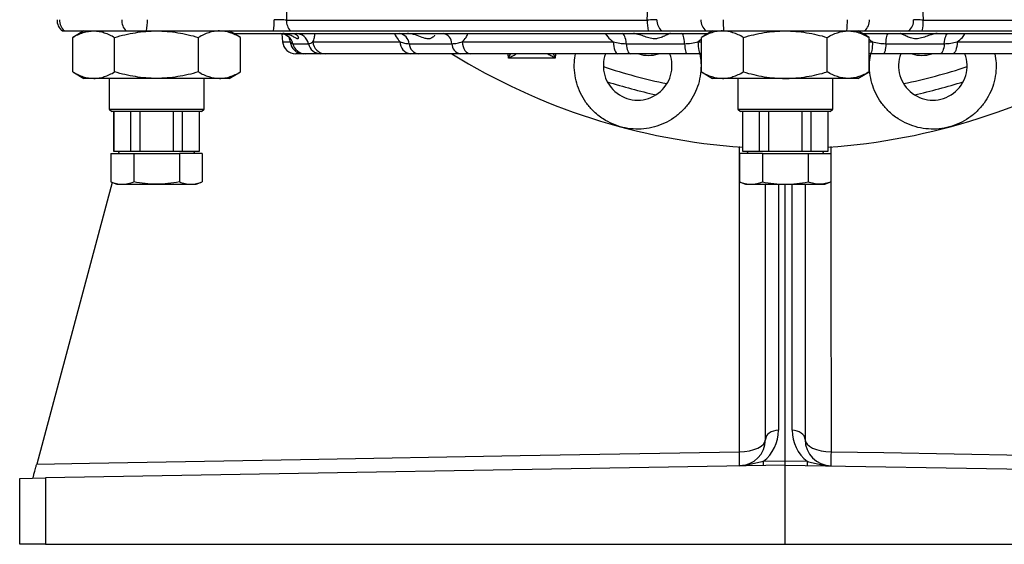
# Model space of a CAD drawing. Header units: millimetres. Extents: x 2283 to 4098, y 766 to 6162.
# Tile 2 of 16: x 2741 to 3487, y 766 to 1164. Entities that reach past the tile are written whole.
import ezdxf

# ---------------------------------------------------------------- set-up
doc = ezdxf.new("R2010")
doc.units = ezdxf.units.MM
doc.header["$LTSCALE"] = 2

msp = doc.modelspace()

# ---------------------------------------------------------------- linework, layer by layer
at = {"color": 7, "linetype": 'Continuous', "lineweight": 25}
for p, q in [((2943.24, 1163.23), (3216.54, 1163.23)), ((3425.74, 1163.23), (3699.05, 1163.23)), ((2773.47, 1155.06), (2774.98, 1155.06)), ((2774.98, 1155.06), (2821.74, 1155.06)), ((2789.83, 1155.06), (2781.32, 1150.15)), ((2781.32, 1123.97), (2781.32, 1150.15)), ((2813.07, 1123.97), (2813.07, 1150.15)), ((2821.74, 1155.06), (2837.18, 1155.06)), ((2837.18, 1155.06), (2933.35, 1155.06)), ((2876.58, 1123.97), (2876.58, 1150.15)), ((2908.34, 1150.15), (2899.83, 1155.06)), ((2903.29, 1153.06), (3262.68, 1153.06)), ((2908.34, 1123.97), (2908.34, 1150.15)), ((2939.81, 1152.9), (2940.34, 1146.84)), ((2946.21, 1155.06), (3217.37, 1155.06)), ((3028.89, 1153.05), (3029.06, 1153.05)), ((3227.65, 1155.06), (3261.05, 1155.06)), ((3266.14, 1155.06), (3257.63, 1150.15)), ((3257.63, 1123.97), (3257.63, 1150.15)), ((3261.05, 1155.06), (3274.39, 1155.06)), ((3274.39, 1155.06), (3367.9, 1155.06)), ((3289.39, 1123.97), (3289.39, 1150.15)), ((3352.9, 1123.97), (3352.9, 1150.15)), ((3367.9, 1155.06), (3381.23, 1155.06)), ((3384.65, 1150.15), (3376.14, 1155.06)), ((3379.61, 1153.06), (3738.99, 1153.06)), ((3381.23, 1155.06), (3414.63, 1155.06)), ((3384.65, 1123.97), (3384.65, 1150.15)), ((3424.92, 1155.06), (3696.07, 1155.06)), ((2948.08, 1145.39), (2959.92, 1145.39)), ((2963.31, 1146.84), (3029.42, 1146.84)), ((3036.2, 1145.39), (3068.55, 1145.39)), ((3076.38, 1146.84), (3190.88, 1146.84)), ((3200.67, 1145.39), (3244.86, 1145.39)), ((3397.42, 1145.39), (3441.61, 1145.39)), ((3451.4, 1146.84), (3565.9, 1146.84)), ((2955.94, 1137.71), (2950.3, 1137.71)), ((2969.15, 1137.71), (2957.61, 1137.71)), ((3037.05, 1137.71), (2972.68, 1137.71)), ((3075, 1137.71), (3043.48, 1137.71)), ((3194.29, 1137.71), (3082.79, 1137.71)), ((3246.81, 1137.71), (3203.75, 1137.71)), ((3257.63, 1137.71), (3256.76, 1137.71)), ((3385.52, 1137.71), (3384.65, 1137.71)), ((3438.53, 1137.71), (3395.47, 1137.71)), ((3559.5, 1137.71), (3447.99, 1137.71)), ((2781.32, 1123.97), (2789.83, 1119.06)), ((2797.2, 1119.06), (2789.83, 1119.06)), ((2844.83, 1119.06), (2797.2, 1119.06)), ((2808.83, 1119.06), (2808.83, 1095.86)), ((2892.46, 1119.06), (2844.83, 1119.06)), ((2880.83, 1095.86), (2880.83, 1119.06)), ((2899.83, 1119.06), (2892.46, 1119.06)), ((2899.83, 1119.06), (2908.34, 1123.97)), ((3257.63, 1123.97), (3266.14, 1119.06)), ((3273.51, 1119.06), (3266.14, 1119.06)), ((3321.14, 1119.06), (3273.51, 1119.06)), ((3285.14, 1119.06), (3285.14, 1095.86)), ((3368.77, 1119.06), (3321.14, 1119.06)), ((3357.14, 1095.86), (3357.14, 1119.06)), ((3376.14, 1119.06), (3368.77, 1119.06)), ((3376.14, 1119.06), (3384.65, 1123.97)), ((2808.83, 1095.86), (2810.83, 1093.86)), ((2808.83, 1095.86), (2862.83, 1095.86)), ((2861.83, 1093.86), (2810.83, 1093.86)), ((2812.33, 1093.86), (2812.33, 1063.86)), ((2812.6, 1063.86), (2812.6, 1093.86)), ((2825.1, 1093.86), (2825.1, 1063.86)), ((2832.33, 1063.86), (2832.33, 1093.86)), ((2857.33, 1093.86), (2857.33, 1063.86)), ((2878.83, 1093.86), (2861.83, 1093.86)), ((2862.83, 1095.86), (2880.83, 1095.86)), ((2864.56, 1063.86), (2864.56, 1093.86)), ((2877.06, 1093.86), (2877.06, 1063.86)), ((2877.33, 1063.86), (2877.33, 1093.86)), ((2878.83, 1093.86), (2880.83, 1095.86)), ((3285.14, 1095.86), (3287.14, 1093.86)), ((3285.14, 1095.86), (3357.14, 1095.86)), ((3355.14, 1093.86), (3287.14, 1093.86)), ((3288.64, 1093.86), (3288.64, 1063.86)), ((3288.91, 1063.86), (3288.91, 1093.86)), ((3301.41, 1093.86), (3301.41, 1063.86)), ((3308.64, 1063.86), (3308.64, 1093.86)), ((3333.64, 1093.86), (3333.64, 1063.86)), ((3340.87, 1063.86), (3340.87, 1093.86)), ((3353.37, 1093.86), (3353.37, 1063.86)), ((3353.64, 1063.86), (3353.64, 1093.86)), ((3355.14, 1093.86), (3357.14, 1095.86)), ((2810.19, 1062.26), (2810.19, 1040.55)), ((2810.19, 1062.26), (2827.51, 1062.26)), ((2812.33, 1063.86), (2812.6, 1063.86)), ((2812.6, 1063.86), (2825.1, 1063.86)), ((2816.64, 1063.86), (2815.71, 1062.26)), ((2825.1, 1063.86), (2832.33, 1063.86)), ((2827.51, 1062.26), (2827.51, 1040.55)), ((2827.51, 1062.26), (2862.15, 1062.26)), ((2832.33, 1063.86), (2857.33, 1063.86)), ((2857.33, 1063.86), (2864.56, 1063.86)), ((2862.15, 1062.26), (2862.15, 1040.55)), ((2879.47, 1062.26), (2862.15, 1062.26)), ((2864.56, 1063.86), (2877.06, 1063.86)), ((2873.94, 1062.26), (2873.02, 1063.86)), ((2877.06, 1063.86), (2877.33, 1063.86)), ((2879.47, 1062.26), (2879.47, 1040.55)), ((3286.5, 1062.26), (3286.5, 1040.55)), ((3303.82, 1062.26), (3286.5, 1062.26)), ((3288.64, 1063.86), (3288.91, 1063.86)), ((3288.91, 1063.86), (3301.41, 1063.86)), ((3292.95, 1063.86), (3292.03, 1062.26)), ((3301.41, 1063.86), (3308.64, 1063.86)), ((3303.82, 1062.26), (3303.82, 1040.55)), ((3303.82, 1062.26), (3338.46, 1062.26)), ((3308.64, 1063.86), (3333.64, 1063.86)), ((3333.64, 1063.86), (3340.87, 1063.86)), ((3338.46, 1062.26), (3338.46, 1040.55)), ((3338.46, 1062.26), (3355.78, 1062.26)), ((3340.87, 1063.86), (3353.37, 1063.86)), ((3350.26, 1062.26), (3349.33, 1063.86)), ((3353.37, 1063.86), (3353.64, 1063.86)), ((3355.78, 1062.26), (3355.78, 1040.55)), ((2811.24, 1040.16), (2754.05, 826.7)), ((2810.19, 1040.55), (2814.83, 1038.86)), ((2814.83, 1038.86), (2818.85, 1038.86)), ((2818.85, 1038.86), (2844.83, 1038.86)), ((2844.83, 1038.86), (2870.81, 1038.86)), ((2870.81, 1038.86), (2874.83, 1038.86)), ((2874.83, 1038.86), (2879.47, 1040.55)), ((3286.5, 1040.55), (3291.14, 1038.86)), ((3291.14, 1038.86), (3295.16, 1038.86)), ((3295.16, 1038.86), (3321.14, 1038.86)), ((3306.14, 845.37), (3306.14, 1038.86)), ((3321.14, 1038.86), (3347.12, 1038.86)), ((3321.14, 829.06), (3321.14, 1038.86)), ((3336.14, 1038.86), (3336.14, 845.37)), ((3347.12, 1038.86), (3351.14, 1038.86)), ((3351.14, 1038.86), (3355.78, 1040.55)), ((3304.59, 828.77), (3321.14, 829.06)), ((3321.14, 825.98), (3321.14, 829.06)), ((3321.14, 829.06), (3337.69, 828.77)), ((2753.86, 825.99), (2754.05, 826.7)), ((3321.14, 825.98), (2760.79, 816.2)), ((3321.14, 765.86), (3321.14, 825.98)), ((3321.14, 825.98), (3881.49, 816.2)), ((2741.14, 815.86), (2760.79, 816.2)), ((2741.14, 765.86), (2741.14, 815.86)), ((2760.79, 816.2), (2760.79, 765.86)), ((2760.79, 765.86), (2741.14, 765.86)), ((2760.79, 765.86), (3321.14, 765.86)), ((3321.14, 765.86), (3881.49, 765.86))]:
    msp.add_line(p, q, dxfattribs=at)
at = {"color": 8, "linetype": 'Continuous', "lineweight": 25}
for p, q in [((3255.04, 1146.84), (3257.63, 1148.99)), ((3259.87, 1151.44), (3260.94, 1153.06)), ((3381.17, 1153.06), (3382.63, 1151.31)), ((2940.34, 1146.84), (2946.12, 1146.84)), ((3255.04, 1146.84), (3257.63, 1146.84)), ((3384.65, 1146.84), (3387.25, 1146.84)), ((3111.5, 1134.36), (3111.34, 1137.71)), ((3147.02, 1137.71), (3146.88, 1134.51)), ((3315.97, 1038.86), (3315.97, 852.29)), ((3326.32, 852.29), (3326.32, 1038.86))]:
    msp.add_line(p, q, dxfattribs=at)
at = {"color": 7, "linetype": 'Continuous', "lineweight": 25, "flags": 128}
for points in [[(2942.71, 1189.23), (2942.92, 1179.09), (2943.24, 1163.23)], [(3216.54, 1163.23), (3217.59, 1183.2), (3217.9, 1189.23)], [(3424.38, 1189.23), (3424.91, 1179.09), (3425.74, 1163.23)], [(3200.67, 1145.39), (3200.51, 1146.97), (3200.26, 1148.45), (3199.94, 1149.77), (3199.56, 1150.91), (3199.12, 1151.83), (3198.63, 1152.51), (3198.12, 1152.92), (3197.6, 1153.06)], [(3244.86, 1145.39), (3244.76, 1146.97), (3244.6, 1148.45), (3244.4, 1149.77), (3244.15, 1150.91), (3243.87, 1151.83), (3243.57, 1152.51), (3243.24, 1152.92), (3242.91, 1153.06)], [(3397.42, 1145.39), (3397.53, 1146.97), (3397.68, 1148.45), (3397.89, 1149.77), (3398.13, 1150.91), (3398.41, 1151.83), (3398.71, 1152.51), (3399.04, 1152.92), (3399.37, 1153.06)], [(3441.61, 1145.39), (3441.78, 1146.97), (3442.02, 1148.45), (3442.34, 1149.77), (3442.73, 1150.91), (3443.17, 1151.83), (3443.65, 1152.51), (3444.16, 1152.92), (3444.69, 1153.06)], [(3076.38, 1146.84), (3076.6, 1145.02), (3077.02, 1143.29), (3077.64, 1141.71), (3078.44, 1140.34), (3079.39, 1139.22), (3080.46, 1138.39), (3081.6, 1137.89), (3082.79, 1137.71)], [(3190.88, 1146.84), (3191, 1145.02), (3191.22, 1143.29), (3191.55, 1141.71), (3191.98, 1140.34), (3192.48, 1139.22), (3193.05, 1138.39), (3193.66, 1137.89), (3194.29, 1137.71)], [(3200.67, 1145.39), (3200.84, 1143.8), (3201.08, 1142.33), (3201.4, 1141), (3201.79, 1139.86), (3202.23, 1138.94), (3202.71, 1138.27), (3203.22, 1137.85), (3203.75, 1137.71)], [(3244.86, 1145.39), (3244.96, 1143.8), (3245.12, 1142.33), (3245.32, 1141), (3245.57, 1139.86), (3245.85, 1138.94), (3246.15, 1138.27), (3246.48, 1137.85), (3246.81, 1137.71)], [(3255.04, 1146.84), (3255.09, 1145.02), (3255.21, 1143.29), (3255.38, 1141.71), (3255.59, 1140.34), (3255.85, 1139.22), (3256.14, 1138.39), (3256.44, 1137.89), (3256.76, 1137.71)], [(3387.25, 1146.84), (3387.19, 1145.02), (3387.08, 1143.29), (3386.91, 1141.71), (3386.69, 1140.34), (3386.44, 1139.22), (3386.15, 1138.39), (3385.84, 1137.89), (3385.52, 1137.71)], [(3397.42, 1145.39), (3397.32, 1143.8), (3397.16, 1142.33), (3396.96, 1141), (3396.72, 1139.86), (3396.44, 1138.94), (3396.13, 1138.27), (3395.81, 1137.85), (3395.47, 1137.71)], [(3441.61, 1145.39), (3441.45, 1143.8), (3441.2, 1142.33), (3440.88, 1141), (3440.49, 1139.86), (3440.05, 1138.94), (3439.57, 1138.27), (3439.06, 1137.85), (3438.53, 1137.71)], [(3451.4, 1146.84), (3451.29, 1145.02), (3451.06, 1143.29), (3450.73, 1141.71), (3450.3, 1140.34), (3449.8, 1139.22), (3449.23, 1138.39), (3448.62, 1137.89), (3447.99, 1137.71)], [(3315.97, 852.29), (3314.04, 852.14), (3312.19, 851.73), (3310.5, 851.09), (3309.01, 850.22), (3307.79, 849.18), (3306.89, 847.99), (3306.33, 846.71), (3306.14, 845.37)], [(3336.14, 845.37), (3335.95, 846.71), (3335.4, 847.99), (3334.49, 849.18), (3333.27, 850.22), (3331.79, 851.09), (3330.09, 851.73), (3328.24, 852.14), (3326.32, 852.29)], [(3286.45, 836.06), (3290.31, 836.26), (3294.01, 836.81), (3297.41, 837.68), (3300.39, 838.84), (3302.84, 840.24), (3304.65, 841.84), (3305.76, 843.57), (3306.14, 845.37)], [(3336.14, 845.37), (3336.52, 843.57), (3337.63, 841.84), (3339.45, 840.24), (3341.89, 838.84), (3344.87, 837.68), (3348.27, 836.81), (3351.97, 836.26), (3355.83, 836.06)], [(2754.05, 826.7), (2794.04, 827.4), (2954.01, 830.21), (3120.23, 833.13), (3286.45, 836.06)], [(3355.83, 836.06), (3395.82, 835.35), (3555.79, 832.54), (3722.01, 829.62), (3888.24, 826.7)]]:
    msp.add_lwpolyline(points, dxfattribs=at)
at = {"color": 8, "linetype": 'Continuous', "lineweight": 25, "flags": 128}
for points in [[(3286.45, 836.06), (3286.46, 871.45), (3286.49, 1013.01), (3286.5, 1067.37)], [(3355.78, 1067.43), (3355.8, 979.49), (3355.83, 836.06)]]:
    msp.add_lwpolyline(points, dxfattribs=at)
at = {"color": 7, "linetype": 'Continuous', "lineweight": 25}
for centre, radius, start, end in [((2779.47, 1163.06), 10, 177, 233.1301), ((2781.81, 1162.96), 10.44, 176.57531, 229.17254), ((2829.34, 1162.89), 10.91, 176.34564, 225.84407), ((2797.92, 1162.54), 39.96, 349.21495, 1.49903), ((2894.1, 1162.54), 39.96, 349.21495, 1.49903), ((2954.7, 1162.78), 11.47, 177.71822, 222.29739), ((3249.77, 1162.45), 33.23, 178.6545, 192.85575), ((3234.14, 1163), 10.25, 176.72157, 230.72801), ((3267.54, 1163), 10.25, 176.72157, 230.72801), ((3362.93, 1162.52), 88.85, 179.31747, 184.81927), ((3279.36, 1162.52), 88.85, 355.18073, 0.68253), ((3374.74, 1163), 10.25, 309.27199, 3.27843), ((3408.14, 1163), 10.25, 309.27199, 3.27843), ((3392.52, 1162.45), 33.23, 347.14425, 1.3455), ((2938.48, 1143.22), 9.84, 12.73306, 89.58578), ((2950.51, 1143.45), 9.61, 11.60081, 88.90674), ((3027.9, 1144.8), 8.32, 4.02914, 82.94792), ((3060.63, 1145.28), 7.92, 0.79156, 79.32922), ((2950.3, 1147.71), 10, 185, 270), ((2956, 1147.62), 9.91, 184.5171, 269.60906), ((2957.68, 1147.56), 9.84, 192.73306, 269.58578), ((2969.33, 1147.32), 9.61, 191.60081, 268.90674), ((2972.95, 1147.36), 9.65, 183.07495, 268.36628), ((3038.24, 1146.46), 8.83, 177.54688, 262.24611), ((3044.5, 1145.97), 8.32, 184.02914, 262.94792), ((3076.47, 1145.5), 7.92, 180.79156, 259.32922), ((3321.14, 1545.86), 480, 238.24426, 266.11763), ((3209.33, 1128.58), 26, 159.42754, 20.57246), ((3217.61, 1159.49), 23, 251.20396, 288.79604), ((3321.14, 1545.86), 480, 273.88237, 301.75574), ((3432.95, 1128.58), 26, 159.42754, 20.57246), ((3424.67, 1159.49), 23, 251.20396, 288.79604), ((3321.14, 1545.86), 450, 252.56175, 257.43825), ((3321.14, 1545.86), 450, 282.56175, 287.43825), ((3285.97, 852.29), 30, 308.37627, 360), ((3356.32, 852.29), 30, 180, 231.62373), ((3286.14, 845.37), 20, 271, 0), ((3356.14, 845.37), 20, 180, 269), ((3041.23, 829.87), 245.3, 358.94959, 1.44397), ((3601.05, 829.87), 245.3, 178.55603, 181.05041), ((3242.08, 827.23), 62.53, 358.58852, 1.41148), ((3400.2, 827.23), 62.53, 178.58852, 181.41148)]:
    msp.add_arc(centre, radius, start, end, dxfattribs=at)
at = {"color": 8, "linetype": 'Continuous', "lineweight": 25}
for start, end in [(251.74847, 258.25153), (281.74847, 288.25153)]:
    msp.add_arc((3321.14, 1545.86), 440, start, end, dxfattribs=at)
at = {"color": 7, "linetype": 'Continuous', "lineweight": 25}
for points, knots in [([(2943.24, 1163.23), (2942.67, 1163.28), (2942.03, 1163.32), (2940.61, 1163.39), (2939.85, 1163.43), (2938.66, 1163.47), (2938.25, 1163.49), (2937.42, 1163.51), (2937, 1163.52), (2936.16, 1163.55), (2935.74, 1163.55), (2934.89, 1163.57), (2934.47, 1163.58), (2934.05, 1163.58)], [0, 0, 0, 0, 0.25, 0.25, 0.5, 0.5, 0.625, 0.625, 0.75, 0.75, 0.875, 0.875, 1, 1, 1, 1]), ([(3223.9, 1163.58), (3223.61, 1163.57), (3223.22, 1163.56), (3222.5, 1163.52), (3222.24, 1163.51), (3221.67, 1163.49), (3221.37, 1163.47), (3220.41, 1163.43), (3219.71, 1163.39), (3218.18, 1163.32), (3217.38, 1163.28), (3216.54, 1163.23)], [0, 0, 0, 0, 0.25, 0.25, 0.375, 0.375, 0.5, 0.5, 0.75, 0.75, 1, 1, 1, 1]), ([(3425.74, 1163.23), (3424.91, 1163.28), (3424.1, 1163.32), (3422.97, 1163.37), (3422.6, 1163.39), (3421.9, 1163.43), (3421.55, 1163.44), (3420.6, 1163.49), (3420.03, 1163.51), (3419.06, 1163.56), (3418.67, 1163.57), (3418.38, 1163.58)], [0, 0, 0, 0, 0.25, 0.25, 0.375, 0.375, 0.5, 0.5, 0.75, 0.75, 1, 1, 1, 1]), ([(2781.32, 1150.15), (2782.61, 1150.89), (2783.92, 1151.58), (2786.55, 1152.79), (2787.87, 1153.31), (2791.84, 1154.6), (2794.51, 1155.06), (2797.2, 1155.06)], [0, 0, 0, 0, 0.25, 0.25, 0.5, 0.5, 1, 1, 1, 1]), ([(2797.2, 1155.06), (2797.87, 1155.06), (2798.54, 1155.03), (2799.89, 1154.92), (2800.57, 1154.83), (2802.59, 1154.49), (2803.93, 1154.15), (2807.9, 1152.86), (2810.51, 1151.63), (2813.07, 1150.15)], [0, 0, 0, 0, 0.125, 0.125, 0.25, 0.25, 0.5, 0.5, 1, 1, 1, 1]), ([(2813.07, 1150.15), (2818.27, 1151.65), (2823.5, 1152.88), (2834.07, 1154.59), (2839.42, 1155.06), (2844.83, 1155.06)], [0, 0, 0, 0, 0.5, 0.5, 1, 1, 1, 1]), ([(2844.83, 1155.06), (2846.18, 1155.06), (2847.53, 1155.03), (2850.22, 1154.92), (2851.57, 1154.83), (2855.58, 1154.49), (2858.24, 1154.16), (2866.18, 1152.88), (2871.4, 1151.64), (2876.58, 1150.15)], [0, 0, 0, 0, 0.125, 0.125, 0.25, 0.25, 0.5, 0.5, 1, 1, 1, 1]), ([(2892.46, 1155.06), (2891.79, 1155.06), (2891.11, 1155.03), (2889.76, 1154.92), (2889.09, 1154.83), (2887.08, 1154.49), (2885.75, 1154.16), (2881.79, 1152.88), (2879.17, 1151.64), (2876.58, 1150.15)], [0, 0, 0, 0, 0.125, 0.125, 0.25, 0.25, 0.5, 0.5, 1, 1, 1, 1]), ([(2908.34, 1150.15), (2905.74, 1151.65), (2903.12, 1152.88), (2897.84, 1154.59), (2895.16, 1155.06), (2892.46, 1155.06)], [0, 0, 0, 0, 0.5, 0.5, 1, 1, 1, 1]), ([(2933.35, 1155.06), (2934.53, 1155.06), (2935.71, 1155.06), (2937.47, 1155.06), (2938.06, 1155.06), (2939.23, 1155.06), (2939.8, 1155.06), (2940.91, 1155.06), (2941.46, 1155.06), (2942.52, 1155.06), (2943.04, 1155.06), (2944.52, 1155.06), (2945.42, 1155.06), (2946.21, 1155.06)], [0, 0, 0, 0, 0.25, 0.25, 0.375, 0.375, 0.5, 0.5, 0.625, 0.625, 0.75, 0.75, 1, 1, 1, 1]), ([(2938.55, 1153.04), (2939.3, 1153), (2940.75, 1152.9), (2942.65, 1152.15), (2944.11, 1151.21), (2945.08, 1150.27), (2945.61, 1149.56), (2945.79, 1149.21), (2945.77, 1149.27), (2945.76, 1149.28)], [0, 0, 0, 0, 0.194042, 0.374644, 0.538635, 0.68719, 0.824527, 0.961186, 1, 1, 1, 1]), ([(2947.96, 1153.06), (2948.45, 1153.06), (2948.89, 1153), (2949.71, 1152.79), (2950.08, 1152.64), (2950.72, 1152.29), (2951, 1152.09), (2951.47, 1151.64), (2951.67, 1151.39), (2952.14, 1150.66), (2952.29, 1150.15), (2952.26, 1149.54), (2952.21, 1149.36), (2952.01, 1149.12), (2951.87, 1149.05), (2951.48, 1149.05), (2951.25, 1149.12), (2950.7, 1149.36), (2950.38, 1149.54), (2949.34, 1150.15), (2948.53, 1150.66), (2947.11, 1151.4), (2946.6, 1151.64), (2945.53, 1152.09), (2944.96, 1152.29), (2943.77, 1152.64), (2943.13, 1152.79), (2941.82, 1153), (2941.14, 1153.06), (2940.44, 1153.06)], [0, 0, 0, 0, 0.0625, 0.0625, 0.125, 0.125, 0.1875, 0.1875, 0.25, 0.25, 0.375, 0.375, 0.4375, 0.4375, 0.5, 0.5, 0.5625, 0.5625, 0.625, 0.625, 0.75, 0.75, 0.8125, 0.8125, 0.875, 0.875, 0.9375, 0.9375, 1, 1, 1, 1]), ([(3055.47, 1151.96), (3055.44, 1151.83), (3055.3, 1151.27), (3053.85, 1149.83), (3051.37, 1148.86), (3047.95, 1149.33), (3043.62, 1151.13), (3038.99, 1152.77), (3035.99, 1152.98), (3034.93, 1153.06)], [0, 0, 0, 0, 0.0551878, 0.2358971, 0.369502, 0.5041017, 0.6905737, 0.8904587, 1, 1, 1, 1]), ([(3234.17, 1153.06), (3233.93, 1153.06), (3233.65, 1153), (3233, 1152.79), (3232.64, 1152.64), (3231.47, 1152.12), (3230.55, 1151.64), (3228.52, 1150.66), (3227.41, 1150.15), (3225.54, 1149.53), (3224.9, 1149.36), (3223.89, 1149.18), (3223.55, 1149.13), (3222.85, 1149.07), (3222.49, 1149.05), (3221.42, 1149.05), (3220.7, 1149.12), (3219.26, 1149.36), (3218.54, 1149.54), (3216.41, 1150.15), (3215.04, 1150.66), (3212.32, 1151.65), (3211.01, 1152.11), (3209.42, 1152.56), (3209.11, 1152.64), (3208.48, 1152.78), (3208.17, 1152.84), (3207.25, 1153), (3206.67, 1153.06), (3206.11, 1153.06)], [0, 0, 0, 0, 0.0625, 0.0625, 0.125, 0.125, 0.25, 0.25, 0.375, 0.375, 0.4375, 0.4375, 0.46875, 0.46875, 0.5, 0.5, 0.5625, 0.5625, 0.625, 0.625, 0.75, 0.75, 0.875, 0.875, 0.90625, 0.90625, 0.9375, 0.9375, 1, 1, 1, 1]), ([(3217.37, 1155.06), (3218.54, 1155.06), (3219.65, 1155.06), (3221.23, 1155.06), (3221.75, 1155.06), (3222.74, 1155.06), (3223.21, 1155.06), (3224.1, 1155.06), (3224.53, 1155.06), (3225.32, 1155.06), (3225.69, 1155.06), (3226.7, 1155.06), (3227.24, 1155.06), (3227.65, 1155.06)], [0, 0, 0, 0, 0.25, 0.25, 0.375, 0.375, 0.5, 0.5, 0.625, 0.625, 0.75, 0.75, 1, 1, 1, 1]), ([(3273.51, 1155.06), (3272.84, 1155.06), (3272.16, 1155.03), (3270.81, 1154.92), (3270.14, 1154.83), (3268.13, 1154.49), (3266.8, 1154.16), (3262.84, 1152.88), (3260.22, 1151.64), (3257.63, 1150.15)], [0, 0, 0, 0, 0.125, 0.125, 0.25, 0.25, 0.5, 0.5, 1, 1, 1, 1]), ([(3289.39, 1150.15), (3286.79, 1151.65), (3284.17, 1152.88), (3278.89, 1154.59), (3276.22, 1155.06), (3273.51, 1155.06)], [0, 0, 0, 0, 0.5, 0.5, 1, 1, 1, 1]), ([(3289.39, 1150.15), (3291.97, 1150.89), (3294.59, 1151.58), (3299.85, 1152.79), (3302.49, 1153.31), (3310.44, 1154.6), (3315.77, 1155.06), (3321.14, 1155.06)], [0, 0, 0, 0, 0.25, 0.25, 0.5, 0.5, 1, 1, 1, 1]), ([(3321.14, 1155.06), (3322.49, 1155.06), (3323.83, 1155.03), (3326.53, 1154.92), (3327.88, 1154.83), (3331.94, 1154.49), (3334.61, 1154.15), (3342.56, 1152.86), (3347.76, 1151.63), (3352.9, 1150.15)], [0, 0, 0, 0, 0.125, 0.125, 0.25, 0.25, 0.5, 0.5, 1, 1, 1, 1]), ([(3352.9, 1150.15), (3355.49, 1151.65), (3358.11, 1152.88), (3363.4, 1154.59), (3366.07, 1155.06), (3368.77, 1155.06)], [0, 0, 0, 0, 0.5, 0.5, 1, 1, 1, 1]), ([(3368.77, 1155.06), (3369.45, 1155.06), (3370.12, 1155.03), (3371.47, 1154.92), (3372.14, 1154.83), (3374.15, 1154.49), (3375.48, 1154.16), (3379.45, 1152.88), (3382.06, 1151.64), (3384.65, 1150.15)], [0, 0, 0, 0, 0.125, 0.125, 0.25, 0.25, 0.5, 0.5, 1, 1, 1, 1]), ([(3436.17, 1153.06), (3435.61, 1153.06), (3435.03, 1153), (3433.81, 1152.79), (3433.18, 1152.64), (3431.91, 1152.29), (3431.26, 1152.09), (3429.94, 1151.64), (3429.26, 1151.39), (3427.24, 1150.66), (3425.87, 1150.15), (3423.74, 1149.54), (3423.02, 1149.36), (3421.58, 1149.12), (3420.86, 1149.05), (3419.42, 1149.05), (3418.73, 1149.12), (3417.38, 1149.36), (3416.73, 1149.54), (3414.87, 1150.15), (3413.76, 1150.66), (3412.24, 1151.4), (3411.75, 1151.64), (3410.85, 1152.09), (3410.42, 1152.29), (3409.64, 1152.64), (3409.28, 1152.79), (3408.63, 1153), (3408.35, 1153.06), (3408.11, 1153.06)], [0, 0, 0, 0, 0.0625, 0.0625, 0.125, 0.125, 0.1875, 0.1875, 0.25, 0.25, 0.375, 0.375, 0.4375, 0.4375, 0.5, 0.5, 0.5625, 0.5625, 0.625, 0.625, 0.75, 0.75, 0.8125, 0.8125, 0.875, 0.875, 0.9375, 0.9375, 1, 1, 1, 1]), ([(3414.63, 1155.06), (3415.04, 1155.06), (3415.58, 1155.06), (3416.59, 1155.06), (3416.95, 1155.06), (3417.75, 1155.06), (3418.17, 1155.06), (3419.06, 1155.06), (3419.53, 1155.06), (3420.52, 1155.06), (3421.04, 1155.06), (3422.63, 1155.06), (3423.75, 1155.06), (3424.92, 1155.06)], [0, 0, 0, 0, 0.25, 0.25, 0.375, 0.375, 0.5, 0.5, 0.625, 0.625, 0.75, 0.75, 1, 1, 1, 1]), ([(2946.12, 1146.84), (2946.46, 1146.41), (2946.76, 1146.03), (2947.4, 1145.53), (2947.73, 1145.39), (2948.08, 1145.39)], [0, 0, 0, 0, 0.5, 0.5, 1, 1, 1, 1]), ([(2959.92, 1145.39), (2960.48, 1145.39), (2961.05, 1145.53), (2962.19, 1146.03), (2962.77, 1146.41), (2963.31, 1146.84)], [0, 0, 0, 0, 0.5, 0.5, 1, 1, 1, 1]), ([(3029.42, 1146.84), (3030.54, 1146.41), (3031.65, 1146.03), (3033.89, 1145.53), (3035.03, 1145.39), (3036.2, 1145.39)], [0, 0, 0, 0, 0.5, 0.5, 1, 1, 1, 1]), ([(3068.55, 1145.39), (3069.87, 1145.39), (3071.18, 1145.53), (3073.8, 1146.03), (3075.11, 1146.41), (3076.38, 1146.84)], [0, 0, 0, 0, 0.5, 0.5, 1, 1, 1, 1]), ([(3190.88, 1146.84), (3192.49, 1146.41), (3194.1, 1146.03), (3197.36, 1145.53), (3199, 1145.39), (3200.67, 1145.39)], [0, 0, 0, 0, 0.5, 0.5, 1, 1, 1, 1]), ([(3244.86, 1145.39), (3246.59, 1145.39), (3248.3, 1145.53), (3251.69, 1146.03), (3253.37, 1146.41), (3255.04, 1146.84)], [0, 0, 0, 0, 0.5, 0.5, 1, 1, 1, 1]), ([(3387.25, 1146.84), (3388.91, 1146.41), (3390.6, 1146.03), (3393.99, 1145.53), (3395.7, 1145.39), (3397.42, 1145.39)], [0, 0, 0, 0, 0.5, 0.5, 1, 1, 1, 1]), ([(3441.61, 1145.39), (3443.28, 1145.39), (3444.93, 1145.53), (3448.18, 1146.03), (3449.79, 1146.41), (3451.4, 1146.84)], [0, 0, 0, 0, 0.5, 0.5, 1, 1, 1, 1]), ([(2957.61, 1137.71), (2957.53, 1137.71), (2957.36, 1137.71), (2957.14, 1137.71), (2956.93, 1137.71), (2956.73, 1137.71), (2956.54, 1137.71), (2956.35, 1137.71), (2956.15, 1137.71), (2956.01, 1137.71), (2955.94, 1137.71)], [0, 0, 0, 0, 0.1228676, 0.2500138, 0.3661946, 0.5000074, 0.625006, 0.7500046, 0.8751388, 1, 1, 1, 1]), ([(2972.68, 1137.71), (2972.54, 1137.71), (2972.25, 1137.71), (2971.8, 1137.71), (2971.33, 1137.71), (2970.71, 1137.71), (2969.95, 1137.71), (2969.41, 1137.71), (2969.15, 1137.71)], [0, 0, 0, 0, 0.114497, 0.25001, 0.375014, 0.500018, 0.75979, 1, 1, 1, 1]), ([(3043.48, 1137.71), (3043.21, 1137.71), (3042.65, 1137.71), (3041.85, 1137.71), (3041.05, 1137.71), (3040.25, 1137.71), (3039.44, 1137.71), (3038.65, 1137.71), (3037.86, 1137.71), (3037.32, 1137.71), (3037.05, 1137.71)], [0, 0, 0, 0, 0.122868, 0.250014, 0.366195, 0.500007, 0.625006, 0.750005, 0.875139, 1, 1, 1, 1]), ([(3082.79, 1137.71), (3082.49, 1137.71), (3081.84, 1137.71), (3080.86, 1137.71), (3079.85, 1137.71), (3078.51, 1137.71), (3076.88, 1137.71), (3075.61, 1137.71), (3075, 1137.71)], [0, 0, 0, 0, 0.114497, 0.25001, 0.375014, 0.500018, 0.75979, 1, 1, 1, 1]), ([(3146.88, 1134.51), (3140.97, 1134.48), (3135.06, 1134.46), (3129.16, 1134.44), (3123.27, 1134.41), (3117.38, 1134.39), (3111.5, 1134.36)], [0, 0, 0, 0, 0.00886035, 0.00886035, 0.00886035, 0.01769109, 0.01769109, 0.01769109, 0.01769109]), ([(3256.36, 1137.71), (3256.74, 1135.42), (3257.55, 1130.45), (3257.17, 1122.69), (3255.52, 1114.74), (3252.55, 1107.18), (3248.33, 1100.24), (3243.03, 1094.08), (3236.75, 1088.92), (3229.7, 1084.87), (3222.07, 1082.08), (3214.09, 1080.59), (3205.96, 1080.49), (3197.94, 1081.72), (3190.24, 1084.31), (3182.48, 1088.45), (3175.63, 1094), (3169.98, 1100.73), (3165.85, 1107.73), (3162.97, 1115.33), (3161.42, 1123.29), (3161.13, 1130.86), (3161.97, 1135.62), (3162.34, 1137.71)], [0, 0, 0, 0, 0.041274, 0.089129, 0.13699, 0.184851, 0.232712, 0.280573, 0.328431, 0.376289, 0.424141, 0.471993, 0.519838, 0.567684, 0.615526, 0.663369, 0.72303, 0.77088, 0.81873, 0.86658, 0.91443, 0.962284, 1, 1, 1, 1]), ([(3203.75, 1137.71), (3203.36, 1137.71), (3202.56, 1137.71), (3201.4, 1137.71), (3200.21, 1137.71), (3199.03, 1137.71), (3197.83, 1137.71), (3196.65, 1137.71), (3195.47, 1137.71), (3194.69, 1137.71), (3194.29, 1137.71)], [0, 0, 0, 0, 0.1228781, 0.2500359, 0.3662109, 0.5000176, 0.6250172, 0.7500169, 0.8751438, 1, 1, 1, 1]), ([(3256.76, 1137.71), (3256.38, 1137.71), (3255.56, 1137.71), (3254.31, 1137.71), (3253.03, 1137.71), (3251.33, 1137.71), (3249.25, 1137.71), (3247.6, 1137.71), (3246.81, 1137.71)], [0, 0, 0, 0, 0.1144974, 0.2500096, 0.3750136, 0.5000176, 0.7597895, 1, 1, 1, 1]), ([(3479.98, 1137.71), (3480.36, 1135.4), (3481.17, 1130.43), (3480.79, 1122.65), (3479.13, 1114.71), (3476.15, 1107.14), (3471.92, 1100.2), (3466.62, 1094.05), (3460.33, 1088.9), (3453.29, 1084.85), (3445.66, 1082.07), (3437.67, 1080.59), (3429.55, 1080.49), (3421.52, 1081.73), (3413.83, 1084.33), (3406.08, 1088.47), (3399.23, 1094.03), (3393.58, 1100.76), (3389.45, 1107.76), (3386.58, 1115.37), (3385.04, 1123.33), (3384.75, 1130.89), (3385.59, 1135.63), (3385.96, 1137.71)], [0, 0, 0, 0, 0.0415, 0.089362, 0.137221, 0.185081, 0.232936, 0.28079, 0.328639, 0.376487, 0.424331, 0.472174, 0.520016, 0.567857, 0.6157, 0.663544, 0.723211, 0.77107, 0.818929, 0.866787, 0.914646, 0.962508, 1, 1, 1, 1]), ([(3395.47, 1137.71), (3395.07, 1137.71), (3394.24, 1137.71), (3393.03, 1137.71), (3391.78, 1137.71), (3390.53, 1137.71), (3389.26, 1137.71), (3388.01, 1137.71), (3386.76, 1137.71), (3385.93, 1137.71), (3385.52, 1137.71)], [0, 0, 0, 0, 0.122868, 0.250014, 0.366195, 0.500007, 0.625006, 0.750005, 0.875139, 1, 1, 1, 1]), ([(3447.99, 1137.71), (3447.63, 1137.71), (3446.84, 1137.71), (3445.66, 1137.71), (3444.45, 1137.71), (3442.86, 1137.71), (3440.89, 1137.71), (3439.3, 1137.71), (3438.53, 1137.71)], [0, 0, 0, 0, 0.114497, 0.25001, 0.375014, 0.500018, 0.75979, 1, 1, 1, 1]), ([(2781.32, 1123.97), (2782.61, 1123.22), (2783.92, 1122.54), (2786.55, 1121.33), (2787.87, 1120.8), (2791.84, 1119.52), (2794.51, 1119.06), (2797.2, 1119.06)], [0, 0, 0, 0, 0.25, 0.25, 0.5, 0.5, 1, 1, 1, 1]), ([(2797.2, 1119.06), (2797.87, 1119.06), (2798.54, 1119.09), (2799.89, 1119.2), (2800.57, 1119.29), (2802.59, 1119.63), (2803.93, 1119.96), (2807.9, 1121.25), (2810.51, 1122.49), (2813.07, 1123.97)], [0, 0, 0, 0, 0.125, 0.125, 0.25, 0.25, 0.5, 0.5, 1, 1, 1, 1]), ([(2844.83, 1119.06), (2843.48, 1119.06), (2842.13, 1119.09), (2839.43, 1119.2), (2838.09, 1119.29), (2834.07, 1119.62), (2831.41, 1119.96), (2823.48, 1121.24), (2818.25, 1122.47), (2813.07, 1123.97)], [0, 0, 0, 0, 0.125, 0.125, 0.25, 0.25, 0.5, 0.5, 1, 1, 1, 1]), ([(2876.58, 1123.97), (2871.39, 1122.47), (2866.15, 1121.24), (2855.58, 1119.53), (2850.24, 1119.06), (2844.83, 1119.06)], [0, 0, 0, 0, 0.5, 0.5, 1, 1, 1, 1]), ([(2876.58, 1123.97), (2879.18, 1122.47), (2881.8, 1121.24), (2887.08, 1119.53), (2889.75, 1119.06), (2892.46, 1119.06)], [0, 0, 0, 0, 0.5, 0.5, 1, 1, 1, 1]), ([(2892.46, 1119.06), (2893.13, 1119.06), (2893.81, 1119.09), (2895.16, 1119.2), (2895.83, 1119.29), (2897.84, 1119.62), (2899.17, 1119.96), (2903.13, 1121.24), (2905.75, 1122.47), (2908.34, 1123.97)], [0, 0, 0, 0, 0.125, 0.125, 0.25, 0.25, 0.5, 0.5, 1, 1, 1, 1]), ([(3257.63, 1123.97), (3260.23, 1122.47), (3262.85, 1121.24), (3268.13, 1119.53), (3270.81, 1119.06), (3273.51, 1119.06)], [0, 0, 0, 0, 0.5, 0.5, 1, 1, 1, 1]), ([(3273.51, 1119.06), (3274.18, 1119.06), (3274.86, 1119.09), (3276.21, 1119.2), (3276.88, 1119.29), (3278.89, 1119.62), (3280.22, 1119.96), (3284.18, 1121.24), (3286.8, 1122.47), (3289.39, 1123.97)], [0, 0, 0, 0, 0.125, 0.125, 0.25, 0.25, 0.5, 0.5, 1, 1, 1, 1]), ([(3289.39, 1123.97), (3291.97, 1123.22), (3294.59, 1122.54), (3299.85, 1121.33), (3302.49, 1120.8), (3310.44, 1119.52), (3315.77, 1119.06), (3321.14, 1119.06)], [0, 0, 0, 0, 0.25, 0.25, 0.5, 0.5, 1, 1, 1, 1]), ([(3321.14, 1119.06), (3322.49, 1119.06), (3323.83, 1119.09), (3326.53, 1119.2), (3327.88, 1119.29), (3331.94, 1119.63), (3334.61, 1119.96), (3342.56, 1121.25), (3347.76, 1122.49), (3352.9, 1123.97)], [0, 0, 0, 0, 0.125, 0.125, 0.25, 0.25, 0.5, 0.5, 1, 1, 1, 1]), ([(3368.77, 1119.06), (3368.1, 1119.06), (3367.42, 1119.09), (3366.07, 1119.2), (3365.4, 1119.29), (3363.39, 1119.62), (3362.06, 1119.96), (3358.1, 1121.24), (3355.49, 1122.47), (3352.9, 1123.97)], [0, 0, 0, 0, 0.125, 0.125, 0.25, 0.25, 0.5, 0.5, 1, 1, 1, 1]), ([(3384.65, 1123.97), (3382.05, 1122.47), (3379.44, 1121.24), (3374.15, 1119.53), (3371.48, 1119.06), (3368.77, 1119.06)], [0, 0, 0, 0, 0.5, 0.5, 1, 1, 1, 1]), ([(2810.19, 1040.55), (2811.62, 1040.03), (2813.07, 1039.6), (2815.96, 1039.01), (2817.4, 1038.86), (2818.85, 1038.86)], [0, 0, 0, 0, 0.5, 0.5, 1, 1, 1, 1]), ([(2818.85, 1038.86), (2820.29, 1038.86), (2821.74, 1039.01), (2824.62, 1039.6), (2826.07, 1040.02), (2827.51, 1040.55)], [0, 0, 0, 0, 0.5, 0.5, 1, 1, 1, 1]), ([(2844.83, 1038.86), (2841.94, 1038.86), (2839.05, 1039.01), (2833.28, 1039.6), (2830.39, 1040.02), (2827.51, 1040.55)], [0, 0, 0, 0, 0.5, 0.5, 1, 1, 1, 1]), ([(2862.15, 1040.55), (2859.26, 1040.02), (2856.37, 1039.6), (2850.6, 1039.01), (2847.71, 1038.86), (2844.83, 1038.86)], [0, 0, 0, 0, 0.5, 0.5, 1, 1, 1, 1]), ([(2862.15, 1040.55), (2863.59, 1040.02), (2865.03, 1039.6), (2867.92, 1039.01), (2869.36, 1038.86), (2870.81, 1038.86)], [0, 0, 0, 0, 0.5, 0.5, 1, 1, 1, 1]), ([(2870.81, 1038.86), (2872.25, 1038.86), (2873.7, 1039.01), (2876.58, 1039.6), (2878.03, 1040.02), (2879.47, 1040.55)], [0, 0, 0, 0, 0.5, 0.5, 1, 1, 1, 1]), ([(3286.5, 1040.55), (3287.94, 1040.02), (3289.39, 1039.6), (3292.27, 1039.01), (3293.72, 1038.86), (3295.16, 1038.86)], [0, 0, 0, 0, 0.5, 0.5, 1, 1, 1, 1]), ([(3295.16, 1038.86), (3296.6, 1038.86), (3298.05, 1039.01), (3300.93, 1039.6), (3302.38, 1040.02), (3303.82, 1040.55)], [0, 0, 0, 0, 0.5, 0.5, 1, 1, 1, 1]), ([(3303.82, 1040.55), (3306.69, 1040.03), (3309.59, 1039.6), (3315.37, 1039.01), (3318.26, 1038.86), (3321.14, 1038.86)], [0, 0, 0, 0, 0.5, 0.5, 1, 1, 1, 1]), ([(3321.14, 1038.86), (3324.03, 1038.86), (3326.92, 1039.01), (3332.7, 1039.6), (3335.58, 1040.02), (3338.46, 1040.55)], [0, 0, 0, 0, 0.5, 0.5, 1, 1, 1, 1]), ([(3347.12, 1038.86), (3345.68, 1038.86), (3344.24, 1039.01), (3341.35, 1039.6), (3339.91, 1040.02), (3338.46, 1040.55)], [0, 0, 0, 0, 0.5, 0.5, 1, 1, 1, 1]), ([(3355.78, 1040.55), (3354.34, 1040.02), (3352.9, 1039.6), (3350.01, 1039.01), (3348.57, 1038.86), (3347.12, 1038.86)], [0, 0, 0, 0, 0.5, 0.5, 1, 1, 1, 1]), ([(3304.59, 828.77), (3303.1, 828.38), (3301.61, 828), (3298.59, 827.28), (3297.07, 826.93), (3294.77, 826.45), (3294.01, 826.29), (3292.49, 826.01), (3291.73, 825.89), (3290.22, 825.67), (3289.47, 825.57), (3288.35, 825.47), (3287.98, 825.44), (3287.42, 825.41), (3287.23, 825.4), (3286.86, 825.39), (3286.67, 825.38), (3286.49, 825.38)], [0, 0, 0, 0, 0.25, 0.25, 0.5, 0.5, 0.625, 0.625, 0.75, 0.75, 0.875, 0.875, 0.9375, 0.9375, 0.96875, 0.96875, 1, 1, 1, 1]), ([(3337.69, 828.77), (3339.18, 828.38), (3340.68, 828), (3343.69, 827.28), (3345.21, 826.93), (3347.51, 826.45), (3348.28, 826.29), (3349.8, 826.01), (3350.55, 825.89), (3352.06, 825.67), (3352.81, 825.57), (3353.93, 825.47), (3354.3, 825.44), (3354.86, 825.41), (3355.05, 825.4), (3355.42, 825.39), (3355.61, 825.38), (3355.79, 825.38)], [0, 0, 0, 0, 0.25, 0.25, 0.5, 0.5, 0.625, 0.625, 0.75, 0.75, 0.875, 0.875, 0.9375, 0.9375, 0.96875, 0.96875, 1, 1, 1, 1]), ([(2751.19, 816.03), (2751.19, 816.03), (2751.26, 816.28), (2751.45, 817.02), (2751.54, 817.34), (2751.73, 818.06), (2751.84, 818.48), (2752.09, 819.41), (2752.24, 819.94), (2752.54, 821.08), (2752.71, 821.69), (2753.05, 822.99), (2753.24, 823.68), (2753.63, 825.14), (2753.83, 825.91), (2754.05, 826.7)], [0, 0, 0, 0, 0.25, 0.25, 0.375, 0.375, 0.5, 0.5, 0.625, 0.625, 0.75, 0.75, 0.875, 0.875, 1, 1, 1, 1])]:
    msp.add_open_spline(points, degree=3, knots=knots, dxfattribs=at)
at = {"color": 8, "linetype": 'Continuous', "lineweight": 25}
for points, knots in [([(2945.25, 1150.01), (2945.36, 1149.48), (2945.63, 1148.2), (2945.94, 1147.34), (2946.12, 1146.84)], [0, 0, 0, 0, 0.412596, 1, 1, 1, 1]), ([(2963.31, 1146.84), (2963.74, 1147.83), (2964.46, 1149.49), (2964.8, 1152.03), (2964.93, 1153.06)], [0, 0, 0, 0, 0.594915, 1, 1, 1, 1]), ([(3025.02, 1153.06), (3025.89, 1151.42), (3027.17, 1149), (3028.87, 1147.37), (3029.42, 1146.84)], [0, 0, 0, 0, 0.679357, 1, 1, 1, 1]), ([(3076.38, 1146.84), (3077.46, 1147.83), (3079.26, 1149.49), (3080.3, 1152.03), (3080.72, 1153.06)], [0, 0, 0, 0, 0.594915, 1, 1, 1, 1]), ([(3184.83, 1153.06), (3186.01, 1151.42), (3187.73, 1149), (3190.12, 1147.37), (3190.88, 1146.84)], [0, 0, 0, 0, 0.679357, 1, 1, 1, 1]), ([(3384.65, 1148.89), (3384.76, 1148.76), (3385.46, 1147.89), (3386.43, 1147.32), (3387.25, 1146.84)], [0, 0, 0, 0, 0.157208, 1, 1, 1, 1]), ([(3451.4, 1146.84), (3452.81, 1147.83), (3455.18, 1149.49), (3456.67, 1152.03), (3457.28, 1153.06)], [0, 0, 0, 0, 0.594915, 1, 1, 1, 1]), ([(3111.5, 1134.36), (3111.5, 1134.37), (3112.02, 1135.49), (3112.54, 1136.61), (3113.05, 1137.71)], [0, 0, 0, 0, 0.008453, 1, 1, 1, 1]), ([(3117.89, 1137.71), (3116.9, 1137.2), (3114.83, 1136.11), (3112.64, 1134.96), (3111.5, 1134.36), (3111.5, 1134.36)], [0, 0, 0, 0, 0.476515, 0.995734, 1, 1, 1, 1]), ([(3146.88, 1134.51), (3146.87, 1134.51), (3145.73, 1135.1), (3143.62, 1136.2), (3141.6, 1137.24), (3140.67, 1137.71)], [0, 0, 0, 0, 0.004426, 0.539971, 1, 1, 1, 1]), ([(3145.37, 1137.71), (3145.87, 1136.66), (3146.37, 1135.59), (3146.87, 1134.52), (3146.88, 1134.51)], [0, 0, 0, 0, 0.9911671, 1, 1, 1, 1])]:
    msp.add_open_spline(points, degree=3, knots=knots, dxfattribs=at)

doc.saveas('drawing.dxf')
